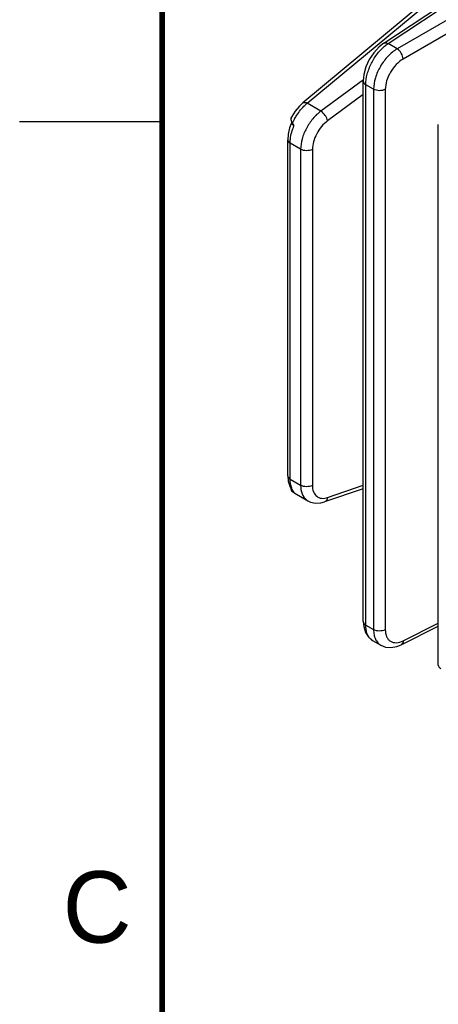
# Model space of a CAD drawing. Header units: inches. Extents: x 0 to 34, y 0 to 22.
# Tile 12 of 179: x 0 to 1.5, y 13.4 to 16.9. Entities that reach past the tile are written whole.
import ezdxf

# ---------------------------------------------------------------- set-up
doc = ezdxf.new("R2010")
doc.units = ezdxf.units.IN
doc.header["$LTSCALE"] = 1.87
doc.header["$MEASUREMENT"] = 0
doc.layers.get('0').update_dxf_attribs({"linetype": 'CONTINUOUS'})
doc.styles.add('TEXTSTYLE_2', font='txt')

msp = doc.modelspace()

# ---------------------------------------------------------------- linework, layer by layer
at = {"color": 7, "linetype": 'CONTINUOUS'}
for p, q in [((1.2761, 16.7736), (1.657, 17.0254)), ((1.2917, 16.7727), (1.6725, 17.0244)), ((1.7318, 16.9901), (1.3235, 16.7543)), ((1.7527, 16.954), (1.3443, 16.7182)), ((1.4133, 16.9139), (0.9929, 16.5649)), ((1.0081, 16.5638), (1.4165, 16.9029)), ((1.3235, 16.7543), (1.2917, 16.7727)), ((1.2051, 16.6459), (1.0559, 16.5362)), ((1.2046, 14.7486), (1.2046, 16.6406)), ((1.2132, 14.7366), (1.2132, 16.6285)), ((1.2407, 16.6126), (1.2132, 16.6285)), ((1.2046, 16.594), (1.0796, 16.5021)), ((1.2407, 16.6126), (1.2407, 14.7207)), ((1.2818, 16.6122), (1.2818, 14.7202)), ((1.0559, 16.5362), (1.0081, 16.5638)), ((0.9523, 16.5139), (0.951, 16.5097)), ((0.9526, 16.5145), (0.9514, 16.5106)), ((0.9526, 16.5145), (0.9523, 16.5139)), ((0.9514, 16.5106), (0.951, 16.5097)), ((0.951, 16.5097), (0.951, 16.5062)), ((0.951, 16.5097), (0.951, 16.5097)), ((0.951, 16.5062), (0.9525, 16.4999)), ((0.9525, 16.5032), (0.9518, 16.5056)), ((0.9535, 16.5009), (0.9525, 16.5032)), ((0.9525, 16.4999), (0.9552, 16.4938)), ((0.9556, 16.4966), (0.9535, 16.5009)), ((0.9552, 16.4938), (0.9556, 16.4929)), ((0.9552, 16.4938), (0.9552, 16.4938)), ((0.9566, 16.4946), (0.9556, 16.4966)), ((0.956, 16.494), (0.9566, 16.4946)), ((0.9571, 16.4936), (0.9566, 16.4946)), ((1.4676, 14.5967), (1.4676, 16.4887)), ((0.9396, 15.2594), (0.9396, 16.4358)), ((0.9482, 15.2474), (0.9482, 16.4237)), ((0.985, 16.4025), (0.9482, 16.4237)), ((0.985, 16.4025), (0.985, 15.2261)), ((1.0261, 16.4021), (1.0261, 15.2257)), ((0.9396, 15.2594), (0.9412, 15.2405)), ((0.9412, 15.2405), (0.9481, 15.2195)), ((0.9482, 15.2474), (0.985, 15.2261)), ((0.9481, 15.2195), (0.9569, 15.2063)), ((0.9509, 15.2153), (0.9509, 15.2129)), ((0.9542, 15.2057), (0.9543, 15.2056)), ((0.9543, 15.2056), (0.9577, 15.2027)), ((0.956, 15.2048), (0.9566, 15.2041)), ((0.9566, 15.2041), (0.9647, 15.1979)), ((0.9566, 15.2041), (0.9569, 15.2041)), ((0.957, 15.2062), (0.9569, 15.2063)), ((0.9569, 15.2041), (0.9571, 15.204)), ((0.958, 15.2037), (0.9607, 15.2028)), ((1.2046, 15.2141), (1.069, 15.1678)), ((1.0796, 15.1833), (1.2046, 15.226)), ((0.9577, 15.2027), (0.9647, 15.1979)), ((0.9647, 15.1979), (1.0101, 15.1717)), ((1.2046, 14.7486), (1.206, 14.7311)), ((1.2132, 14.7366), (1.2407, 14.7207)), ((1.3374, 14.6677), (1.4676, 14.7328)), ((1.3443, 14.6816), (1.4676, 14.7432)), ((1.237, 14.6829), (1.2658, 14.6662)), ((1.2658, 14.6662), (1.2658, 14.6662))]:
    msp.add_line(p, q, dxfattribs=at)
at = {"color": 2, "linetype": 'CONTINUOUS'}
msp.add_line((0, 16.5), (0.5, 16.5), dxfattribs=at)
at = {"color": 7, "linetype": 'CONTINUOUS', "const_width": 0.02}
msp.add_lwpolyline([(0.5, 21.5), (0.5, 0.5)], dxfattribs=at)
at = {"color": 7, "linetype": 'CONTINUOUS'}
for points in [[(1.2762, 16.7736), (1.2598, 16.7608), (1.2412, 16.7404), (1.2257, 16.7166), (1.214, 16.6907), (1.2067, 16.664), (1.2046, 16.6406)], [(0.9929, 16.5649), (0.981, 16.5538), (0.9663, 16.5363), (0.9538, 16.5167), (0.9526, 16.5145)], [(0.9537, 16.4971), (0.9463, 16.4778), (0.9411, 16.4551), (0.9396, 16.4358)], [(0.9509, 15.2129), (0.9513, 15.2106), (0.9521, 15.2085)], [(0.9521, 15.2085), (0.9532, 15.2068), (0.9542, 15.2057)], [(1.01, 15.1717), (1.0199, 15.1671), (1.0368, 15.1635), (1.0552, 15.1643), (1.069, 15.1678)], [(1.206, 14.7311), (1.212, 14.7111), (1.2224, 14.6949), (1.237, 14.6829)], [(1.2658, 14.6662), (1.2823, 14.6596), (1.3017, 14.6579), (1.322, 14.6615), (1.3374, 14.6677)]]:
    msp.add_lwpolyline(points, dxfattribs=at)
for centre, radius, start, end in [((1.1031, 16.4479), 0.1499, 129.3119, 133.2113), ((0.9628, 16.5094), 0.0115, 174.2457, 178.7116), ((0.9866, 16.5091), 0.0349, 207.5511, 208.2984), ((0.9856, 16.5086), 0.0339, 208.2962, 209.0878), ((0.9834, 16.5073), 0.0313, 209.0595, 213.6902), ((1.1454, 16.4097), 0.207, 154.3642, 155.8014), ((1.1482, 16.4084), 0.21, 151.4516, 154.3635), ((0.9595, 15.2113), 0.00771, 227.0883, 237.8382), ((0.9592, 15.2109), 0.00725, 237.8777, 243.1645), ((0.9679, 15.2185), 0.017, 224.012, 225.0475), ((0.9676, 15.2183), 0.0167, 225.077, 226.1465), ((0.959, 15.2103), 0.00659, 243.1298, 249.4436), ((0.9679, 15.2186), 0.0171, 226.1388, 228.104), ((0.9888, 15.3002), 0.1013, 251.7556, 252.2704), ((0.9383, 15.1386), 0.0681, 69.9686, 70.8105), ((1.031, 15.2077), 0.0416, 231.5771, 239.8513), ((1.2562, 14.716), 0.0383, 227.182, 239.9165)]:
    msp.add_arc(centre, radius, start, end, dxfattribs=at)
for points, knots in [([(1.2132, 16.6285), (1.2132, 16.6409), (1.2173, 16.6669), (1.2318, 16.7042), (1.2535, 16.7386), (1.2723, 16.7581), (1.2824, 16.766)], [0, 0, 0, 0, 0.233861, 0.492646, 0.755358, 1, 1, 1, 1]), ([(1.3235, 16.7543), (1.3117, 16.7474), (1.2895, 16.7288), (1.2635, 16.6937), (1.2458, 16.6542), (1.2407, 16.626), (1.2407, 16.6126)], [0, 0, 0, 0, 0.240848, 0.503701, 0.764549, 1, 1, 1, 1]), ([(1.2762, 16.7736), (1.2767, 16.774), (1.2789, 16.7752), (1.2816, 16.7755), (1.2835, 16.7753)], [0, 0, 0, 0, 0.238971, 1, 1, 1, 1]), ([(1.2824, 16.766), (1.2832, 16.7666), (1.2862, 16.7689), (1.2893, 16.7711), (1.2917, 16.7727)], [0, 0, 0, 0, 0.255274, 1, 1, 1, 1]), ([(1.2835, 16.7753), (1.2842, 16.7753), (1.287, 16.7748), (1.2897, 16.7737), (1.2917, 16.7727)], [0, 0, 0, 0, 0.23075, 1, 1, 1, 1]), ([(1.3443, 16.7182), (1.3441, 16.7253), (1.339, 16.7392), (1.3295, 16.7506), (1.3235, 16.7543)], [0, 0, 0, 0, 0.499993, 1, 1, 1, 1]), ([(1.3443, 16.7182), (1.3354, 16.7131), (1.3186, 16.6992), (1.2989, 16.673), (1.2856, 16.6434), (1.2818, 16.6222), (1.2818, 16.6122)], [0, 0, 0, 0, 0.241335, 0.504201, 0.764795, 1, 1, 1, 1]), ([(1.2046, 16.6406), (1.2046, 16.6383), (1.2066, 16.6332), (1.2108, 16.63), (1.2132, 16.6285)], [0, 0, 0, 0, 0.449251, 1, 1, 1, 1]), ([(1.2818, 16.6122), (1.2755, 16.6089), (1.2612, 16.6063), (1.2468, 16.6092), (1.2407, 16.6126)], [0, 0, 0, 0, 0.502229, 1, 1, 1, 1]), ([(0.9637, 16.5088), (0.9662, 16.5134), (0.9765, 16.5308), (0.9895, 16.5468), (1.0004, 16.5571)], [0, 0, 0, 0, 0.257867, 1, 1, 1, 1]), ([(0.9929, 16.5649), (0.9946, 16.5663), (1.0004, 16.5674), (1.0054, 16.5653), (1.0081, 16.5638)], [0, 0, 0, 0, 0.420259, 1, 1, 1, 1]), ([(1.0559, 16.5362), (1.0455, 16.5285), (1.0263, 16.5098), (1.004, 16.4764), (0.9892, 16.44), (0.985, 16.4145), (0.985, 16.4025)], [0, 0, 0, 0, 0.248373, 0.511059, 0.767832, 1, 1, 1, 1]), ([(1.0796, 16.5021), (1.0791, 16.5053), (1.0768, 16.512), (1.0697, 16.5242), (1.062, 16.5324), (1.0559, 16.5362)], [0, 0, 0, 0, 0.228433, 0.492286, 1, 1, 1, 1]), ([(0.9482, 16.4237), (0.9482, 16.4286), (0.9495, 16.4495), (0.9554, 16.4701), (0.9616, 16.4849)], [0, 0, 0, 0, 0.231212, 1, 1, 1, 1]), ([(0.9518, 16.5056), (0.9517, 16.506), (0.9514, 16.5073), (0.9513, 16.5087), (0.9513, 16.5097)], [0, 0, 0, 0, 0.266102, 1, 1, 1, 1]), ([(0.9541, 16.4959), (0.9541, 16.4945), (0.9545, 16.4926), (0.9553, 16.491), (0.9556, 16.4906)], [0, 0, 0, 0, 0.738438, 1, 1, 1, 1]), ([(0.9556, 16.4929), (0.9556, 16.4932), (0.9557, 16.4936), (0.956, 16.4939), (0.956, 16.494)], [0, 0, 0, 0, 0.687665, 1, 1, 1, 1]), ([(0.9556, 16.4906), (0.9559, 16.49), (0.9575, 16.4878), (0.9598, 16.486), (0.9616, 16.4849)], [0, 0, 0, 0, 0.227237, 1, 1, 1, 1]), ([(1.0796, 16.5021), (1.0718, 16.4964), (1.0573, 16.4824), (1.0404, 16.4574), (1.0292, 16.4302), (1.0261, 16.4111), (1.0261, 16.4021)], [0, 0, 0, 0, 0.248752, 0.511439, 0.768011, 1, 1, 1, 1]), ([(0.9396, 16.4358), (0.9396, 16.4335), (0.9416, 16.4284), (0.9458, 16.4252), (0.9482, 16.4237)], [0, 0, 0, 0, 0.449247, 1, 1, 1, 1]), ([(1.0261, 16.4021), (1.0199, 16.3987), (1.0055, 16.3961), (0.9911, 16.399), (0.985, 16.4025)], [0, 0, 0, 0, 0.502229, 1, 1, 1, 1]), ([(0.9396, 15.2594), (0.9396, 15.2571), (0.9416, 15.252), (0.9458, 15.2488), (0.9482, 15.2474)], [0, 0, 0, 0, 0.449232, 1, 1, 1, 1]), ([(0.9555, 15.2118), (0.9543, 15.2143), (0.9497, 15.2256), (0.9482, 15.238), (0.9482, 15.2474)], [0, 0, 0, 0, 0.227298, 1, 1, 1, 1]), ([(0.9616, 15.2025), (0.961, 15.2032), (0.9587, 15.2061), (0.9568, 15.2093), (0.9555, 15.2118)], [0, 0, 0, 0, 0.243001, 1, 1, 1, 1]), ([(0.9616, 15.2025), (0.9611, 15.2027), (0.9593, 15.2037), (0.9576, 15.2049), (0.9565, 15.2059)], [0, 0, 0, 0, 0.274156, 1, 1, 1, 1]), ([(0.9616, 15.2025), (0.9612, 15.2028), (0.9595, 15.2038), (0.9579, 15.2051), (0.957, 15.2062)], [0, 0, 0, 0, 0.267192, 1, 1, 1, 1]), ([(0.985, 15.2261), (0.985, 15.2159), (0.9875, 15.1969), (0.9984, 15.1804), (1.0051, 15.1751)], [0, 0, 0, 0, 0.544289, 1, 1, 1, 1]), ([(1.0261, 15.2257), (1.0199, 15.2223), (1.0055, 15.2197), (0.9911, 15.2226), (0.985, 15.2261)], [0, 0, 0, 0, 0.502229, 1, 1, 1, 1]), ([(1.0261, 15.2257), (1.0261, 15.218), (1.0279, 15.2037), (1.038, 15.1887), (1.0492, 15.1823), (1.0623, 15.1792), (1.0729, 15.181), (1.0796, 15.1833)], [0, 0, 0, 0, 0.278901, 0.513362, 0.625368, 0.740975, 1, 1, 1, 1]), ([(1.0796, 15.1833), (1.0791, 15.1798), (1.0772, 15.1733), (1.0718, 15.1688), (1.069, 15.1678)], [0, 0, 0, 0, 0.545623, 1, 1, 1, 1]), ([(1.2046, 14.7486), (1.2046, 14.7463), (1.2066, 14.7412), (1.2108, 14.738), (1.2132, 14.7366)], [0, 0, 0, 0, 0.449232, 1, 1, 1, 1]), ([(1.2302, 14.6879), (1.2244, 14.6933), (1.2152, 14.7092), (1.2132, 14.7269), (1.2132, 14.7366)], [0, 0, 0, 0, 0.451747, 1, 1, 1, 1]), ([(1.2407, 14.7207), (1.2407, 14.7147), (1.2417, 14.7032), (1.2464, 14.6875), (1.2544, 14.6747), (1.2619, 14.6685), (1.2658, 14.6662)], [0, 0, 0, 0, 0.28723, 0.545515, 0.779557, 1, 1, 1, 1]), ([(1.2818, 14.7202), (1.2755, 14.7169), (1.2612, 14.7143), (1.2468, 14.7172), (1.2407, 14.7207)], [0, 0, 0, 0, 0.502229, 1, 1, 1, 1]), ([(1.2818, 14.7202), (1.2818, 14.7119), (1.2836, 14.6996), (1.2917, 14.6863), (1.2997, 14.6793), (1.3095, 14.6753), (1.325, 14.6741), (1.3369, 14.6779), (1.3443, 14.6816)], [0, 0, 0, 0, 0.271231, 0.388908, 0.499802, 0.610737, 0.72852, 1, 1, 1, 1]), ([(1.3443, 14.6816), (1.3442, 14.6787), (1.3433, 14.6732), (1.3395, 14.6688), (1.3374, 14.6677)], [0, 0, 0, 0, 0.553787, 1, 1, 1, 1]), ([(1.4676, 14.5967), (1.4676, 14.5944), (1.4696, 14.5893), (1.4738, 14.5861), (1.4763, 14.5847)], [0, 0, 0, 0, 0.449232, 1, 1, 1, 1])]:
    msp.add_open_spline(points, degree=3, knots=knots, dxfattribs=at)
for points in [[(0.9616, 16.4849), (0.9599, 16.4877), (0.9585, 16.4907), (0.9571, 16.4936)], [(0.9574, 16.49), (0.9586, 16.4882), (0.96, 16.4865), (0.9616, 16.4849)], [(0.9556, 15.2067), (0.9549, 15.2074), (0.9543, 15.2083), (0.9539, 15.2092)], [(0.9556, 15.2067), (0.9556, 15.2061), (0.9557, 15.2054), (0.956, 15.2048)]]:
    msp.add_open_spline(points, degree=3, dxfattribs=at)

# ---------------------------------------------------------------- texts
at = {"color": 2, "linetype": 'CONTINUOUS', "insert": (0.1508, 13.8746), "char_height": 0.25, "width": 0.25, "attachment_point": 1, "line_spacing_factor": 0.9, "style": 'TEXTSTYLE_2'}
msp.add_mtext('C', dxfattribs=at)

doc.saveas('drawing.dxf')
